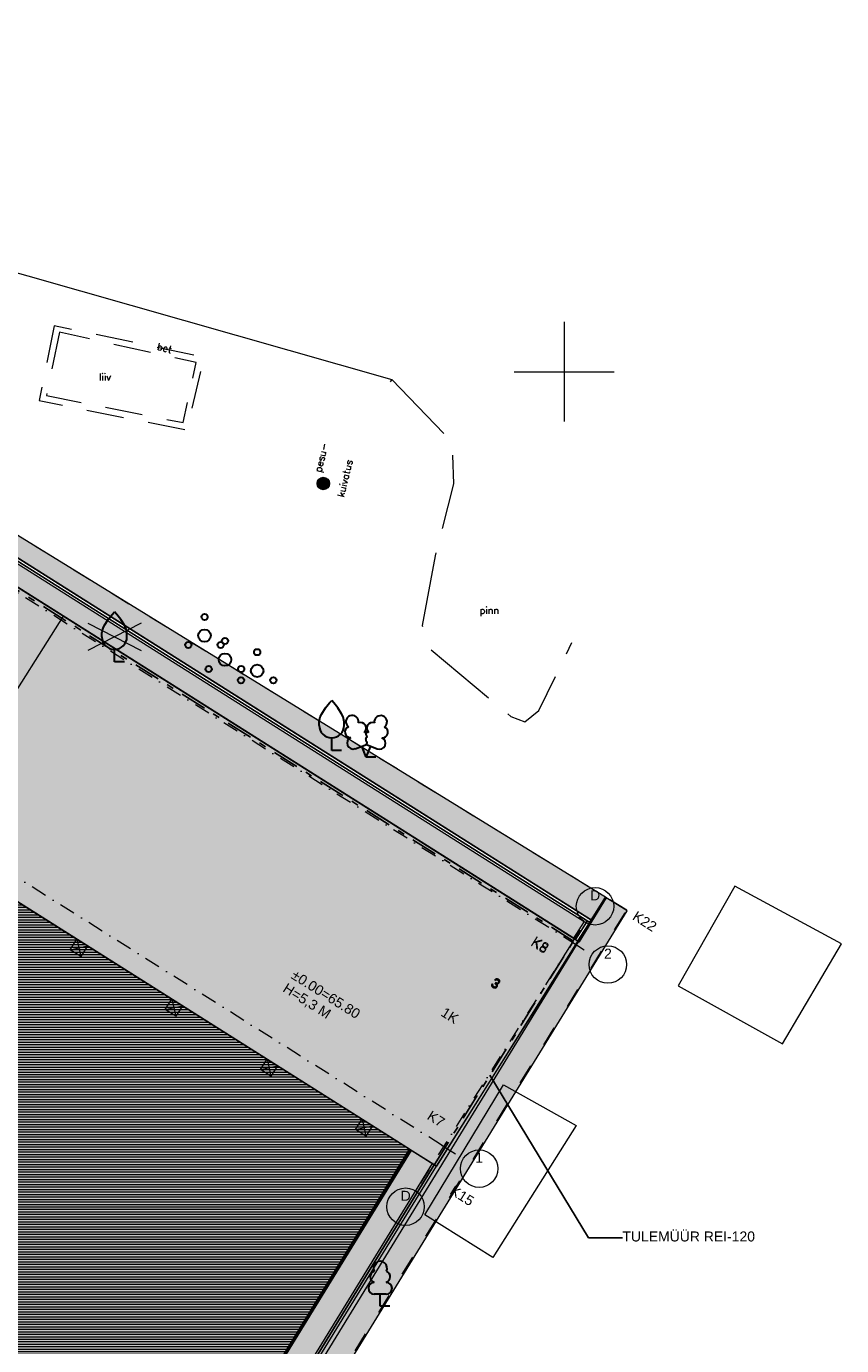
# Model space of a CAD drawing. Header units: millimetres. Extents: x 641988563 to 642234695, y 6457251462 to 6457368821.
# Tile 194 of 223: x 642078467 to 642111107, y 6457310994 to 6457363830. Entities that reach past the tile are written whole.
import ezdxf

# ---------------------------------------------------------------- set-up
doc = ezdxf.new("R2010")
doc.units = ezdxf.units.MM
doc.header["$MEASUREMENT"] = 0
doc.set_wipeout_variables(frame=1)
for name, pattern in [('ASFBET', [2500, 1500, -1000]), ('AStair_dashed', [1800, 800, -1000]), ('Dot & Dashed', [1340.555525, 635, -352.777778, 0, -352.777747]), ('Double Dashed', [2187.222147, 1058.333302, -423.333311, 282.222223, -423.333311]), ('PINNASTEE', [4000, 3000, -1000]), ('Wipeout_Contour', [1000, 0, -1000])]:
    doc.linetypes.add(name, pattern=pattern)
for name, color, linetype in [('_KUU_Asend_Fill', 7, 'Continuous'), ('_KUU_Asend_Fill.AS', 7, 'Continuous'), ('_KUU_ASENDI_JOONED.AS', 7, 'Continuous'), ('_KUU_geoalus.AS', 7, 'Continuous'), ('_KUU_Maapind.AS', 7, 'Continuous'), ('_KUU_Piirded.AS', 7, 'Continuous'), ('_KUU_TEEKATE.AS', 7, 'Continuous'), ('_KUU_TEKST', 7, 'Continuous'), ('_KUU_TUGIMÜÜR.AS', 7, 'Continuous'), ('_KUU_VALGUSTID.AS', 7, 'Continuous'), ('_KUU_VÕRK', 7, 'Continuous'), ('_KUU_ÄÄREKIVID.AS', 7, 'Continuous'), ('_KUU_Ümberkaudsed_hooned.AS', 7, 'Continuous'), ('Annotation - Label.AR', 7, 'Continuous'), ('PIIR.GEO', 7, 'Continuous'), ('PUU', 7, 'Continuous'), ('RAJATIS', 7, 'Continuous'), ('Structural - Grid.AR', 7, 'Continuous'), ('TEE', 7, 'Continuous')]:
    doc.layers.add(name, color=color, linetype=linetype)
doc.styles.add('GENERATED_STYLE_1', font='arialbd.ttf')
doc.styles.add('GENERATED_STYLE_2', font='arial.ttf')
doc.styles.add('GENERATED_STYLE_4', font='arial.ttf')
doc.styles.add('GENERATED_STYLE_5', font='romans.shx')
doc.linetypes.add('Kontuur_jäme2', pattern='A,0,[5,KUU90121_PP_AS-4-14_skulptuuriasukoht1.Shx,S=2.380952,R=0,X=0,Y=2.37657e-14],-600,0', length=600)
doc.linetypes.add('Symbol', pattern='A,0,[4,KUU90121_PP_AS-4-14_skulptuuriasukoht1.Shx,S=79.365079,R=0,X=0,Y=0],-10000,0', length=10000)

msp = doc.modelspace()

# ---------------------------------------------------------------- hatches: boundary and pattern name
at = {"layer": '_KUU_Asend_Fill.AS', "linetype": 'Continuous', "lineweight": 13, "true_color": 0x8c8c8c}
for points in [[(642100568.274, 6457327188.817), (642043900.565, 6457362970.761), (642038213.277, 6457353963.827), (642094880.985, 6457318181.883)], [(642080278.472, 6457324439.145), (642080158.164, 6457325565.337), (642079089.625, 6457325189.828)], [(642083850.4, 6457322183.696), (642083730.092, 6457323309.888), (642082661.553, 6457322934.379)], [(642087657.839, 6457319779.536), (642087537.531, 6457320905.728), (642086468.992, 6457320530.219)]]:
    msp.add_hatch(color=252, dxfattribs=at).paths.add_polyline_path(points)
at = {"layer": '_KUU_Maapind.AS', "linetype": 'Continuous', "lineweight": 0}
msp.add_hatch(color=255, dxfattribs=at).paths.add_polyline_path([(642043876.667, 6457362983.97), (642100556.093, 6457327194.457), (642100611.554, 6457327159.436), (642101699.004, 6457328923.986), (642046565.692, 6457362857.759), (642045569.964, 6457363135.376), (642045552.834, 6457363108.248, 0.004546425), (642045499.473, 6457363155.03), (642044210.954, 6457363514.279), (642043876.635, 6457362983.991)])
at = {"layer": '_KUU_Maapind.AS', "linetype": 'Continuous', "lineweight": 13, "true_color": 0xaaaaaa}
h = msp.add_hatch(dxfattribs=at)
h.set_pattern_fill('CUT_STONE_0001', color=253, style=0, pattern_type=2)
h.set_pattern_definition([(45, (642058367.07, 6457302852.51), (-95.45942, 95.45942), [0, -90, 0, -135]), (110, (642058667.07, 6457302852.51), (126.8585, 46.17272), [0, -66, 0, -114])])
h.paths.add_polyline_path([(642043876.667, 6457362983.97), (642100556.093, 6457327194.457), (642100611.554, 6457327159.436), (642101699.004, 6457328923.986), (642046565.692, 6457362857.759), (642045569.964, 6457363135.376), (642045552.834, 6457363108.248, 0.004546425), (642045499.473, 6457363155.03), (642044210.954, 6457363514.279), (642043876.635, 6457362983.991)])
at = {"layer": '_KUU_TEEKATE.AS', "linetype": 'Continuous', "lineweight": 0}
msp.add_hatch(color=255, dxfattribs=at).paths.add_polyline_path([(642021510.395, 6457289561.024), (642033173.688, 6457282197.722, -0.162547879), (642029976.766, 6457280123.015), (642025396.219, 6457282969.044), (642024435.613, 6457281391.867), (642042224.305, 6457270406.231), (642043124.659, 6457271832.265), (642038798.91, 6457274531.205, -0.16593523), (642039161.825, 6457278415.241), (642047821.485, 6457272947.209), (642051339.401, 6457278518.49), (642056875.881, 6457287286.548), (642063565.105, 6457283093.37), (642078879.723, 6457307271.857), (642084525.612, 6457303706.832), (642093811.711, 6457318856.797), (642070867.588, 6457333344.848), (642056757.902, 6457342254.232), (642041359.114, 6457351977.332), (642047045.494, 6457360982.783), (642043884.52, 6457362978.741), (642038213.234, 6457353964.617, -0.409666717), (642037125.822, 6457359506.996), (642037075.383, 6457359532.715), (642028982.395, 6457346919.343, -0.43230679), (642034632.853, 6457347946.435), (642053020.726, 6457336335.72), (642067071.283, 6457327463.73), (642077951.494, 6457320593.422), (642060667.015, 6457293220.19), (642034327.007, 6457309852.528)])
at = {"layer": '_KUU_TEEKATE.AS', "linetype": 'Continuous', "lineweight": 13, "true_color": 0xe6e6e6}
h = msp.add_hatch(dxfattribs=at)
h.set_pattern_fill('VIIRUTUS_2_0001', color=254, style=0, pattern_type=2)
h.set_pattern_definition([(0, (642058367.07, 6457302552.51), (0, 100), [])])
h.paths.add_polyline_path([(642021510.395, 6457289561.024), (642033173.688, 6457282197.722, -0.162547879), (642029976.766, 6457280123.015), (642025396.219, 6457282969.044), (642024435.613, 6457281391.867), (642042224.305, 6457270406.231), (642043124.659, 6457271832.265), (642038798.91, 6457274531.205, -0.16593523), (642039161.825, 6457278415.241), (642047821.485, 6457272947.209), (642051339.401, 6457278518.49), (642056875.881, 6457287286.548), (642063565.105, 6457283093.37), (642078879.723, 6457307271.857), (642084525.612, 6457303706.832), (642093811.711, 6457318856.797), (642070867.588, 6457333344.848), (642056757.902, 6457342254.232), (642041359.114, 6457351977.332), (642047045.494, 6457360982.783), (642043884.52, 6457362978.741), (642038213.234, 6457353964.617, -0.409666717), (642037125.822, 6457359506.996), (642037075.383, 6457359532.715), (642028982.395, 6457346919.343, -0.43230679), (642034632.853, 6457347946.435), (642053020.726, 6457336335.72), (642067071.283, 6457327463.73), (642077951.494, 6457320593.422), (642060667.015, 6457293220.19), (642034327.007, 6457309852.528)])
at = {"layer": '_KUU_TUGIMÜÜR.AS', "linetype": 'Continuous', "lineweight": 13, "true_color": 0x6e6e6e}
for points in [[(642100961.873, 6457327884.372), (642101068.775, 6457328053.405), (642044428.736, 6457363818.169), (642044321.954, 6457363649.061)], [(642100371.919, 6457327308.338), (642100542.108, 6457327203.287), (642100960.782, 6457327882.648), (642100791.664, 6457327989.436)]]:
    msp.add_hatch(color=8, dxfattribs=at).paths.add_polyline_path(points)

# ---------------------------------------------------------------- linework, layer by layer
at = {"layer": '_KUU_Asend_Fill.AS', "color": 255, "linetype": 'Continuous', "lineweight": 0, "flags": 128}
msp.add_lwpolyline([(642100568.274, 6457327188.817), (642043900.565, 6457362970.761), (642038213.277, 6457353963.827), (642094880.985, 6457318181.883)], close=True, dxfattribs=at)
at = {"layer": '_KUU_Maapind.AS', "color": 7, "linetype": 'Continuous', "lineweight": 5}
msp.add_lwpolyline([(642043876.667, 6457362983.97), (642100556.093, 6457327194.457), (642100611.554, 6457327159.436), (642101699.004, 6457328923.986), (642046565.692, 6457362857.759), (642045569.964, 6457363135.376), (642045552.834, 6457363108.248, 0.004546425), (642045499.473, 6457363155.03), (642044210.954, 6457363514.279), (642043876.635, 6457362983.991)], format="xyb", close=True, dxfattribs=at)
at = {"layer": '_KUU_TEEKATE.AS', "color": 7, "linetype": 'Continuous', "lineweight": 5}
msp.add_lwpolyline([(642036962.632, 6457273655.646), (642042224.305, 6457270406.231), (642043124.659, 6457271832.265), (642038798.91, 6457274531.205, -0.16593523), (642039161.825, 6457278415.241), (642047821.485, 6457272947.209), (642051339.401, 6457278518.49), (642056875.881, 6457287286.548), (642063565.105, 6457283093.37), (642078879.723, 6457307271.857), (642084525.612, 6457303706.832), (642093811.711, 6457318856.797), (642070867.588, 6457333344.848), (642060186.298, 6457340089.415)], format="xyb", dxfattribs=at)
at = {"layer": '_KUU_VALGUSTID.AS', "color": 8, "linetype": 'Continuous', "lineweight": 13, "true_color": 0x6e6e6e}
for p, q in [((642080224.241, 6457326851.87), (642080491.195, 6457327274.641)), ((642080224.241, 6457326851.87), (642080913.966, 6457327007.687)), ((642080647.012, 6457326584.916), (642080224.241, 6457326851.87)), ((642080491.195, 6457327274.641), (642080913.966, 6457327007.687)), ((642080491.195, 6457327274.641), (642080647.012, 6457326584.916)), ((642080913.966, 6457327007.687), (642080647.012, 6457326584.916)), ((642084029.184, 6457324449.286), (642084296.138, 6457324872.058)), ((642084296.138, 6457324872.058), (642084718.909, 6457324605.104)), ((642084296.138, 6457324872.058), (642084451.955, 6457324182.332)), ((642084029.184, 6457324449.286), (642084718.909, 6457324605.104)), ((642084451.955, 6457324182.332), (642084029.184, 6457324449.286)), ((642084718.909, 6457324605.104), (642084451.955, 6457324182.332)), ((642087834.127, 6457322046.702), (642088101.081, 6457322469.474)), ((642087834.127, 6457322046.702), (642088523.852, 6457322202.52)), ((642088101.081, 6457322469.474), (642088523.852, 6457322202.52)), ((642088101.081, 6457322469.474), (642088256.898, 6457321779.749)), ((642088523.852, 6457322202.52), (642088256.898, 6457321779.749)), ((642088256.898, 6457321779.749), (642087834.127, 6457322046.702)), ((642091639.07, 6457319644.119), (642091906.024, 6457320066.89)), ((642091906.024, 6457320066.89), (642092328.795, 6457319799.936)), ((642091906.024, 6457320066.89), (642092061.841, 6457319377.165)), ((642091639.07, 6457319644.119), (642092328.795, 6457319799.936)), ((642092061.841, 6457319377.165), (642091639.07, 6457319644.119)), ((642092328.795, 6457319799.936), (642092061.841, 6457319377.165))]:
    msp.add_line(p, q, dxfattribs=at)
at = {"layer": '_KUU_Ümberkaudsed_hooned.AS', "color": 7, "linetype": 'Continuous', "lineweight": 13}
msp.add_lwpolyline([(642106825, 6457329391), (642104559, 6457325408), (642108746.062, 6457323079.342), (642111106.587, 6457327092.317)], close=True, dxfattribs=at)
at = {"layer": 'Annotation - Label.AR', "color": 12, "linetype": 'Continuous', "lineweight": 25, "true_color": 0xdf0000}
for p, q in [((642097025.013, 6457321820.633), (642100977.518, 6457315307.629)), ((642100977.518, 6457315307.629), (642102329.872, 6457315307.629))]:
    msp.add_line(p, q, dxfattribs=at)
at = {"layer": 'Structural - Grid.AR', "color": 7, "linetype": 'Continuous', "lineweight": 5}
msp.add_circle((642096593.122, 6457318081.68), 750, dxfattribs=at)
at = {"layer": 'Structural - Grid.AR', "color": 7, "linetype": 'Dot & Dashed', "lineweight": 5}
msp.add_point((642095112.836, 6457319015.091), dxfattribs=at)
msp.add_point((642095112.836, 6457319015.091), dxfattribs=at)

# ---------------------------------------------------------------- texts
at = {"layer": '_KUU_TEKST', "color": 7, "linetype": 'Continuous', "lineweight": 5, "char_height": 400, "attachment_point": 5, "style": 'GENERATED_STYLE_4'}
for s, insert, rotation in [('\\A1;{\\fArial Baltic|b0|i0|c186|p34;K22}', (642103225.886, 6457327987.57), 327.4461299), ('\\A1;{\\fArial Baltic|b0|i0|c186|p34;K15}', (642095909.768, 6457316997.185), 327.7301504)]:
    msp.add_mtext(s, dxfattribs=dict(at, insert=insert, rotation=rotation))
at = {"layer": '_KUU_TEKST', "color": 255, "linetype": 'Continuous', "lineweight": 0, "char_height": 400}
for s, insert, attachment_point, rotation, style in [('\\A1;{\\fArial Baltic|b0|i0|c186|p34;K8}', (642099042.784, 6457327056.098), 5, 327.7660594, 'GENERATED_STYLE_4'), ('\\A1;{\\fArial Baltic|b0|i0|c186|p34;K8}', (642099020.289, 6457327021.583), 5, 327.7301504, 'GENERATED_STYLE_4'), ('\\A1;3', (642097356.563, 6457325653.415), 2, 327.7301504, 'GENERATED_STYLE_1'), ('\\A1;3', (642097379.915, 6457325686.887), 2, 327.7660594, 'GENERATED_STYLE_1'), ('\\A1;1K', (642095134.545, 6457324398.728), 4, 327.7301504, 'GENERATED_STYLE_2'), ('\\A1;{\\fArial Baltic|b0|i0|c186|p34;K7}', (642094871.077, 6457320074.587), 5, 327.7301504, 'GENERATED_STYLE_4')]:
    msp.add_mtext(s, dxfattribs=dict(at, insert=insert, attachment_point=attachment_point, rotation=rotation, style=style))
at = {"layer": '_KUU_TEKST', "color": 255, "linetype": 'Continuous', "lineweight": 0, "insert": (642088952.944, 6457325601.667), "char_height": 400, "attachment_point": 4, "rotation": 327.7301504, "line_spacing_factor": 0.936707, "style": 'GENERATED_STYLE_2'}
msp.add_mtext('\\A1;±0.00=65.80\\PH=5,3 M', dxfattribs=at)
at = {"layer": 'Annotation - Label.AR', "color": 12, "linetype": 'Continuous', "lineweight": 25, "true_color": 0xdf0000, "insert": (642102329.872, 6457315363.081), "char_height": 400, "attachment_point": 4, "style": 'GENERATED_STYLE_2'}
msp.add_mtext('\\A1;TULEMÜÜR REI-120', dxfattribs=at)
at = {"layer": 'Structural - Grid.AR', "color": 7, "linetype": 'Continuous', "lineweight": 5, "char_height": 400, "attachment_point": 1, "style": 'GENERATED_STYLE_2'}
for s, insert in [('\\A1;\\pt0;2', (642101595.909, 6457326893.382)), ('\\A1;\\pt0;1', (642096441.35, 6457318718.823))]:
    msp.add_mtext(s, dxfattribs=dict(at, insert=insert))

# ---------------------------------------------------------------- next in the draw order: wipeouts: each hides what was drawn before it
at = {"color": 254, "linetype": 'Wipeout_Contour', "lineweight": 0, "ltscale": 25956540426.00755}
msp.add_wipeout([(642061727.986, 6457264166.394), (642094880.985, 6457318181.883), (642094710.53, 6457318286.502), (642061558.864, 6457264273.184)], dxfattribs=at).dxf.layer = '_KUU_Piirded.AS'

# ---------------------------------------------------------------- next in the draw order: hatches: boundary and pattern name
at = {"layer": '_KUU_Asend_Fill', "linetype": 'Continuous', "lineweight": 25, "true_color": 0xc8c8c8}
h = msp.add_hatch(dxfattribs=at)
h.set_pattern_fill('RENDER_0001', color=9, style=0, pattern_type=2)
h.set_pattern_definition([(45, (642058367.07, 6457303252.5), (-222.7386, 222.7386), [0, -210, 0, -315]), (110, (642059067.07, 6457303252.5), (296.0032, 107.7363), [0, -154, 0, -266])])
h.paths.add_polyline_path([(642039100.894, 6457278279.868, 0.160774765), (642038799.935, 6457274530.559), (642043191.328, 6457271765.65), (642043853.66, 6457272826.195), (642061490.062, 6457261705.342), (642102522.604, 6457328405.375), (642101644.751, 6457328958.149), (642094882.01, 6457318181.237), (642093819.535, 6457318853.669), (642084556.54, 6457303698.859), (642078888.959, 6457307267.668), (642077033.28, 6457304320.688), (642081328.649, 6457301615.945), (642071676.695, 6457286287.797), (642067347.261, 6457289013.99), (642061731.241, 6457280196.133), (642057706.57, 6457273804.604), (642051088.861, 6457277971.697), (642047824.099, 6457272786.969)])
at = {"layer": '_KUU_Asend_Fill.AS', "linetype": 'Continuous', "lineweight": 13, "true_color": 0x8c8c8c}
msp.add_hatch(color=252, dxfattribs=at).paths.add_polyline_path([(642091412.79, 6457317408.52), (642091292.482, 6457318534.712), (642090223.943, 6457318159.202)])
at = {"layer": '_KUU_TUGIMÜÜR.AS', "linetype": 'Continuous', "lineweight": 13, "true_color": 0x6e6e6e}
msp.add_hatch(color=8, dxfattribs=at).paths.add_polyline_path([(642094718.84, 6457318284.503), (642061562.751, 6457264270.938), (642061728.058, 6457264166.511), (642094880.985, 6457318181.883)])

# ---------------------------------------------------------------- next in the draw order: linework, layer by layer
at = {"layer": '_KUU_Maapind.AS', "color": 7, "linetype": 'Continuous', "lineweight": 5}
msp.add_lwpolyline([(642039100.894, 6457278279.868, 0.160774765), (642038799.935, 6457274530.559), (642043191.328, 6457271765.65), (642043853.66, 6457272826.195), (642061490.062, 6457261705.342), (642102522.604, 6457328405.375), (642101644.751, 6457328958.149), (642094882.01, 6457318181.237), (642093819.535, 6457318853.669), (642084556.54, 6457303698.859), (642078888.959, 6457307267.668), (642077033.28, 6457304320.688), (642081328.649, 6457301615.945), (642071676.695, 6457286287.797), (642067347.261, 6457289013.99), (642061731.241, 6457280196.133), (642057706.57, 6457273804.604), (642051088.861, 6457277971.697), (642047824.099, 6457272786.969)], format="xyb", close=True, dxfattribs=at)
at = {"layer": '_KUU_Piirded.AS', "color": 252, "linetype": 'Continuous', "lineweight": 13, "true_color": 0x8c8c8c}
for points in [[(642094710.53, 6457318286.502), (642061558.864, 6457264273.184)], [(642061727.986, 6457264166.394), (642094880.985, 6457318181.883)], [(642094710.53, 6457318286.502), (642094880.985, 6457318181.883)]]:
    msp.add_lwpolyline(points, dxfattribs=at)
at = {"layer": '_KUU_ÄÄREKIVID.AS', "color": 9, "linetype": 'Symbol', "lineweight": 25, "true_color": 0xc8c8c8, "flags": 128}
msp.add_lwpolyline([(642084580.558, 6457303669.795), (642093877.298, 6457318815.478)], dxfattribs=at)
at = {"layer": '_KUU_Ümberkaudsed_hooned.AS', "color": 7, "linetype": 'Continuous', "lineweight": 13}
msp.add_lwpolyline([(642094421, 6457316238), (642097567, 6457321444), (642100473, 6457319811), (642097139, 6457314524)], close=True, dxfattribs=at)
at = {"layer": 'PUU', "color": 74, "linetype": 'Continuous', "lineweight": 30}
for p, q in [((642092873.43, 6457313053.148), (642092393.43, 6457313053.148)), ((642092633.43, 6457312578.148), (642092633.43, 6457313053.148)), ((642093013.43, 6457312578.148), (642092633.43, 6457312578.148))]:
    msp.add_line(p, q, dxfattribs=at)
for centre, radius, start, end in [((642092633.43, 6457314098.148), 276.97, 332.579899, 207.4201002), ((642092463.378, 6457313750.727), 232.573, 109.0217355, 253.1415399), ((642092803.515, 6457313750.726), 232.563, 286.8508162, 70.9859092), ((642092395.937, 6457313290.642), 237.507, 90.0016011, 269.3952966), ((642092870.924, 6457313290.642), 237.507, 270.6047034, 89.9983989)]:
    msp.add_arc(centre, radius, start, end, dxfattribs=at)
at = {"layer": 'Structural - Grid.AR', "color": 7, "linetype": 'Dot & Dashed', "lineweight": 5}
msp.add_line((642095112.836, 6457319015.091), (642095958.714, 6457318481.713), dxfattribs=at)

# ---------------------------------------------------------------- next in the draw order: wipeouts: each hides what was drawn before it
at = {"color": 254, "linetype": 'Wipeout_Contour', "lineweight": 0, "ltscale": 19467522027.76625}
msp.add_wipeout([(642100906.907, 6457328155.612), (642100800.126, 6457327986.503), (642101076.016, 6457328048.83)], dxfattribs=at).dxf.layer = '_KUU_Piirded.AS'

# ---------------------------------------------------------------- next in the draw order: wipeouts: each hides what was drawn before it
at = {"color": 254, "linetype": 'Wipeout_Contour', "lineweight": 0, "ltscale": 19467521759.63617}
msp.add_wipeout([(642100800.126, 6457327986.503), (642100969.234, 6457327879.722), (642101076.015, 6457328048.83)], dxfattribs=at).dxf.layer = '_KUU_Piirded.AS'

# ---------------------------------------------------------------- next in the draw order: wipeouts: each hides what was drawn before it
at = {"color": 254, "linetype": 'Wipeout_Contour', "lineweight": 0, "ltscale": 25956694069.82153}
msp.add_wipeout([(642100800.126, 6457327986.503), (642100373, 6457327310.069), (642100542.108, 6457327203.287), (642100969.234, 6457327879.722)], dxfattribs=at).dxf.layer = '_KUU_Piirded.AS'

# ---------------------------------------------------------------- next in the draw order: linework, layer by layer
at = {"layer": '_KUU_Piirded.AS', "color": 252, "linetype": 'Continuous', "lineweight": 13, "true_color": 0x8c8c8c}
for points in [[(642100800.126, 6457327986.503), (642100373, 6457327310.069)], [(642100542.108, 6457327203.287), (642101076.016, 6457328048.83)], [(642101076.016, 6457328048.83), (642100906.907, 6457328155.612)], [(642100373, 6457327310.069), (642100542.108, 6457327203.287)]]:
    msp.add_lwpolyline(points, dxfattribs=at)

# ---------------------------------------------------------------- next in the draw order: wipeouts: each hides what was drawn before it
at = {"color": 254, "linetype": 'Wipeout_Contour', "lineweight": 0, "ltscale": 25956755855.80904}
msp.add_wipeout([(642100906.907, 6457328155.612), (642044410, 6457363830), (642044303.218, 6457363660.892), (642100800.126, 6457327986.503)], dxfattribs=at).dxf.layer = '_KUU_Piirded.AS'

# ---------------------------------------------------------------- next in the draw order: linework, layer by layer
at = {"layer": '_KUU_ASENDI_JOONED.AS', "color": 252, "linetype": 'Continuous', "lineweight": 13, "true_color": 0x8c8c8c}
msp.add_line((642079936.142, 6457340214.667), (642074516.981, 6457331632.406), dxfattribs=at)
at = {"layer": '_KUU_Piirded.AS', "color": 252, "linetype": 'Continuous', "lineweight": 13, "true_color": 0x8c8c8c}
for points in [[(642100906.907, 6457328155.612), (642044410, 6457363830)], [(642044303.218, 6457363660.892), (642100800.126, 6457327986.503)]]:
    msp.add_lwpolyline(points, dxfattribs=at)
at = {"layer": '_KUU_VÕRK', "color": 7, "linetype": 'Continuous', "lineweight": 5}
for p, q in [((642100000, 6457352000.178), (642100000, 6457347999.822)), ((642097999.822, 6457350000), (642102000.178, 6457350000))]:
    msp.add_line(p, q, dxfattribs=at)
at = {"layer": '_KUU_ÄÄREKIVID.AS', "color": 255, "linetype": 'AStair_dashed', "lineweight": 0}
for p, q in [((642102503.173, 6457328429.032), (642046565.692, 6457362857.759)), ((642061410.279, 6457261749.653), (642102459.39, 6457328357.988))]:
    msp.add_line(p, q, dxfattribs=at)
at = {"layer": 'PUU', "color": 74, "linetype": 'Continuous', "lineweight": 30}
for p, q in [((642081994, 6457338377), (642081994, 6457338877)), ((642082394, 6457338377), (642081994, 6457338377)), ((642090690, 6457334833), (642090690, 6457335333)), ((642091090, 6457334833), (642090690, 6457334833)), ((642091633, 6457334900), (642092078, 6457335075)), ((642092073, 6457334565), (642091898, 6457335005)), ((642092073, 6457334565), (642092253, 6457335005)), ((642092078, 6457335075), (642092518, 6457334895)), ((642092453, 6457334565), (642092073, 6457334565))]:
    msp.add_line(p, q, dxfattribs=at)
at = {"layer": 'PUU', "color": 74, "linetype": 'Continuous', "lineweight": 30, "flags": 128}
for points in [[(642081494, 6457339377), (642081494, 6457339527), (642081504, 6457339592), (642081539, 6457339722), (642081599, 6457339842), (642081744, 6457340077), (642081904, 6457340282), (642081994, 6457340377)], [(642082494, 6457339377), (642082494, 6457339527), (642082484, 6457339592), (642082449, 6457339722), (642082389, 6457339842), (642082244, 6457340077), (642082084, 6457340282), (642081994, 6457340377)], [(642090190, 6457335833), (642090190, 6457335983), (642090200, 6457336048), (642090235, 6457336178), (642090295, 6457336298), (642090440, 6457336533), (642090600, 6457336738), (642090690, 6457336833)], [(642091190, 6457335833), (642091190, 6457335983), (642091180, 6457336048), (642091145, 6457336178), (642091085, 6457336298), (642090940, 6457336533), (642090780, 6457336738), (642090690, 6457336833)], [(642092078, 6457335570), (642092058, 6457335495), (642092058, 6457335475), (642092068, 6457335445), (642092088, 6457335410), (642092093, 6457335390), (642092078, 6457335355), (642092053, 6457335305), (642092048, 6457335280), (642092053, 6457335265), (642092063, 6457335235), (642092098, 6457335175), (642092103, 6457335155), (642092098, 6457335135), (642092083, 6457335100), (642092078, 6457335075)]]:
    msp.add_lwpolyline(points, dxfattribs=at)
at = {"layer": 'PUU', "color": 74, "linetype": 'Continuous', "lineweight": 30}
for centre, radius in [((642085600, 6457340180), 125), ((642085600, 6457339430), 250), ((642084950, 6457339055), 125), ((642086250, 6457339055), 125), ((642086417, 6457339217), 125), ((642086417, 6457338467), 250), ((642087707, 6457338767), 125), ((642085767, 6457338092), 125), ((642087067, 6457338092), 125), ((642087707, 6457338017), 250), ((642087057, 6457337642), 125), ((642088357, 6457337642), 125)]:
    msp.add_circle(centre, radius, dxfattribs=at)
for centre, radius, start, end in [((642081994, 6457339377), 500, 180, 0), ((642090690, 6457335833), 500, 180, 0), ((642091515.883, 6457335979.221), 255.795, 111.5026944, 232.5173111), ((642091515.883, 6457335979.221), 255.795, 350.4855553, 111.5001722), ((642091850.516, 6457335728.636), 223.993, 308.5041207, 111.5724656), ((642092313.656, 6457335724.098), 224.789, 67.7016038, 230.5126203), ((642092651.846, 6457335970.467), 255.795, 67.6168028, 188.6314196), ((642092651.846, 6457335970.467), 255.795, 306.5996639, 67.6142806), ((642091442.066, 6457335567.731), 223.993, 111.4304088, 274.4986808), ((642091546.685, 6457335123.456), 237.5, 111.5014333, 291.5003612), ((642092077.018, 6457335332.375), 237.5, 66.7655166, 111.5014916), ((642092607.859, 6457335115.279), 237.5, 247.6166139, 67.6155416), ((642092719.312, 6457335557.889), 223.993, 264.6182962, 67.6865651)]:
    msp.add_arc(centre, radius, start, end, dxfattribs=at)
at = {"layer": 'RAJATIS', "color": 250, "linetype": 'ASFBET', "lineweight": 13, "true_color": 0x323232, "flags": 128}
for points in [[(642079581, 6457351838), (642078983, 6457348842), (642084903, 6457347661), (642085577, 6457350578)], [(642079788, 6457351583), (642079273, 6457349045), (642084747, 6457347959), (642085264, 6457350362)]]:
    msp.add_lwpolyline(points, close=True, dxfattribs=at)
at = {"layer": 'RAJATIS', "color": 250, "linetype": 'Continuous', "lineweight": 13, "true_color": 0x323232}
for radius in [250, 225, 200, 175, 150, 125, 100, 75, 50, 25]:
    msp.add_circle((642090355, 6457345524), radius, dxfattribs=at)
at = {"layer": 'TEE', "color": 7, "linetype": 'Continuous', "lineweight": 5, "flags": 128}
msp.add_lwpolyline([(642044793, 6457363352), (642049592, 6457362014), (642060293, 6457358946), (642078523, 6457353833), (642093097, 6457349689), (642093038.263, 6457349591.341)], dxfattribs=at)
at = {"layer": 'TEE', "color": 7, "linetype": 'PINNASTEE', "lineweight": 5, "flags": 128}
msp.add_lwpolyline([(642093097, 6457349689), (642095505, 6457347180), (642095562.994, 6457345511.736), (642094836.586, 6457342631.566), (642094312.336, 6457339831.47), (642094672.45, 6457338858.242), (642097865.83, 6457336189.821), (642098424, 6457335980), (642098990.765, 6457336435.169), (642100309.23, 6457339151.407)], dxfattribs=at)

# ---------------------------------------------------------------- next in the draw order: texts
at = {"layer": 'RAJATIS', "color": 250, "linetype": 'Continuous', "lineweight": 13, "true_color": 0x323232, "insert": (642081374.746, 6457349783.332), "char_height": 280, "attachment_point": 4, "style": 'GENERATED_STYLE_5'}
msp.add_mtext('\\A1;liiv', dxfattribs=at)
at = {"layer": 'RAJATIS', "color": 250, "linetype": 'Continuous', "lineweight": 13, "true_color": 0x323232, "char_height": 280, "attachment_point": 7, "style": 'GENERATED_STYLE_5'}
for s, insert, rotation in [('\\A1;pesu-', (642090362.598, 6457345933.842), 76.5800969), ('\\A1;kuivatus', (642091181.017, 6457344957.053), 76.5800968)]:
    msp.add_mtext(s, dxfattribs=dict(at, insert=insert, rotation=rotation))
at = {"layer": 'TEE', "color": 7, "linetype": 'Continuous', "lineweight": 5, "insert": (642083709.906, 6457351017.402), "char_height": 280, "attachment_point": 4, "rotation": 346.3547368, "style": 'GENERATED_STYLE_5'}
msp.add_mtext('\\A1;bet', dxfattribs=at)
at = {"layer": 'TEE', "color": 7, "linetype": 'Continuous', "lineweight": 5, "insert": (642096613.079, 6457340397.196), "char_height": 280, "attachment_point": 4, "style": 'GENERATED_STYLE_5'}
msp.add_mtext('\\A1;pinn', dxfattribs=at)

# ---------------------------------------------------------------- next in the draw order: wipeouts: each hides what was drawn before it
at = {"color": 254, "linetype": 'Wipeout_Contour', "lineweight": 0, "ltscale": 25956694226.45612}
msp.add_wipeout([(642100917.278, 6457328010.589), (642100454.883, 6457327257.12), (642100459.145, 6457327254.505), (642100921.539, 6457328007.974)], dxfattribs=at).dxf.layer = '_KUU_Piirded.AS'
at = {"color": 254, "linetype": 'Wipeout_Contour', "lineweight": 0, "ltscale": 32445646764.79107}
msp.add_wipeout([(642061589.608, 6457264135.466), (642094791.867, 6457318238.326), (642094787.606, 6457318240.941), (642061586.704, 6457264140.294), (642061587.521, 6457264136.784)], dxfattribs=at).dxf.layer = '_KUU_Piirded.AS'

# ---------------------------------------------------------------- next in the draw order: linework, layer by layer
at = {"layer": '_KUU_geoalus.AS', "color": 12, "linetype": 'Double Dashed', "lineweight": 25, "true_color": 0xdf0000}
msp.add_line((642094803.156, 6457318249.347), (642100369.047, 6457327195.644), dxfattribs=at)
at = {"layer": '_KUU_Piirded.AS', "color": 252, "linetype": 'Kontuur_jäme2', "lineweight": 13, "true_color": 0x8c8c8c}
for points in [[(642100917.278, 6457328010.589), (642100454.883, 6457327257.12)], [(642100459.145, 6457327254.505), (642100921.539, 6457328007.974)], [(642100921.539, 6457328007.974), (642100917.278, 6457328010.589)], [(642100454.883, 6457327257.12), (642100459.145, 6457327254.505)], [(642094787.606, 6457318240.941), (642061586.704, 6457264140.294)], [(642061590.933, 6457264137.624), (642094791.867, 6457318238.326)], [(642094791.867, 6457318238.326), (642094787.606, 6457318240.941)]]:
    msp.add_lwpolyline(points, dxfattribs=at)
at = {"layer": 'Structural - Grid.AR', "color": 7, "linetype": 'Dot & Dashed', "lineweight": 5}
for p, q in [((642100302.081, 6457327108.446), (642094582.599, 6457318037.985)), ((642100267.396, 6457327189.649), (642101113.273, 6457326656.272)), ((642094582.599, 6457318037.985), (642094049.222, 6457317192.107))]:
    msp.add_line(p, q, dxfattribs=at)
at = {"layer": 'Structural - Grid.AR', "color": 7, "linetype": 'Continuous', "lineweight": 5}
for centre in [(642101747.681, 6457326256.239), (642093649.189, 6457316557.699)]:
    msp.add_circle(centre, 750, dxfattribs=at)
at = {"layer": 'Structural - Grid.AR', "color": 7, "linetype": 'Dot & Dashed', "lineweight": 5}
for p in [(642100267.396, 6457327189.649), (642100267.396, 6457327189.649), (642100302.081, 6457327108.446), (642100302.081, 6457327108.446), (642094582.599, 6457318037.985), (642094582.599, 6457318037.985)]:
    msp.add_point(p, dxfattribs=at)

# ---------------------------------------------------------------- next in the draw order: texts
at = {"layer": 'Structural - Grid.AR', "color": 7, "linetype": 'Continuous', "lineweight": 5, "insert": (642093451.703, 6457317194.842), "char_height": 400, "attachment_point": 1, "style": 'GENERATED_STYLE_2'}
msp.add_mtext('\\A1;\\pt0;D', dxfattribs=at)

# ---------------------------------------------------------------- next in the draw order: wipeouts: each hides what was drawn before it
at = {"color": 254, "linetype": 'Wipeout_Contour', "lineweight": 0, "ltscale": 32445959423.46259}
msp.add_wipeout([(642044432.672, 6457363679.509), (642044433.453, 6457363676.058), (642100985.38, 6457327967.222), (642100988.049, 6457327971.45), (642044434.005, 6457363681.623)], dxfattribs=at).dxf.layer = '_KUU_Piirded.AS'

# ---------------------------------------------------------------- next in the draw order: linework, layer by layer
at = {"layer": '_KUU_ASENDI_JOONED.AS', "color": 252, "linetype": 'Continuous', "lineweight": 13, "true_color": 0x8c8c8c}
for p, q in [((642083062.793, 6457339922.602), (642080925.207, 6457338831.398)), ((642080925.207, 6457339922.602), (642083062.793, 6457338831.398))]:
    msp.add_line(p, q, dxfattribs=at)
at = {"layer": '_KUU_geoalus.AS', "color": 12, "linetype": 'Double Dashed', "lineweight": 25, "true_color": 0xdf0000}
msp.add_line((642044011.09, 6457362780.824), (642100369.047, 6457327195.644), dxfattribs=at)
at = {"layer": '_KUU_Piirded.AS', "color": 252, "linetype": 'Kontuur_jäme2', "lineweight": 13, "true_color": 0x8c8c8c}
for points in [[(642044433.453, 6457363676.058), (642100985.38, 6457327967.222)], [(642100988.049, 6457327971.45), (642044436.12, 6457363680.287)], [(642100985.38, 6457327967.222), (642100988.049, 6457327971.45)]]:
    msp.add_lwpolyline(points, dxfattribs=at)
at = {"layer": 'PIIR.GEO', "color": 15, "linetype": 'Continuous', "lineweight": 20, "flags": 128}
msp.add_lwpolyline([(642003910, 6457299590), (642044410, 6457363830), (642090100, 6457334970), (642101090, 6457328040), (642086980, 6457305020), (642061290, 6457263470)], close=True, dxfattribs=at)
at = {"layer": 'PUU', "color": 74, "linetype": 'Continuous', "lineweight": 30}
for p, q in [((642081994, 6457338377), (642081994, 6457338877)), ((642082394, 6457338377), (642081994, 6457338377))]:
    msp.add_line(p, q, dxfattribs=at)
at = {"layer": 'PUU', "color": 74, "linetype": 'Continuous', "lineweight": 30, "flags": 128}
for points in [[(642081494, 6457339377), (642081494, 6457339527), (642081504, 6457339592), (642081539, 6457339722), (642081599, 6457339842), (642081744, 6457340077), (642081904, 6457340282), (642081994, 6457340377)], [(642082494, 6457339377), (642082494, 6457339527), (642082484, 6457339592), (642082449, 6457339722), (642082389, 6457339842), (642082244, 6457340077), (642082084, 6457340282), (642081994, 6457340377)]]:
    msp.add_lwpolyline(points, dxfattribs=at)
at = {"layer": 'PUU', "color": 74, "linetype": 'Continuous', "lineweight": 30}
for centre, radius in [((642085600, 6457340180), 125), ((642085600, 6457339430), 250), ((642084950, 6457339055), 125), ((642086250, 6457339055), 125), ((642086417, 6457339217), 125), ((642086417, 6457338467), 250), ((642087707, 6457338767), 125), ((642085767, 6457338092), 125), ((642087067, 6457338092), 125), ((642087707, 6457338017), 250), ((642087057, 6457337642), 125), ((642088357, 6457337642), 125)]:
    msp.add_circle(centre, radius, dxfattribs=at)
msp.add_arc((642081994, 6457339377), 500, 180, 0, dxfattribs=at)
at = {"layer": 'Structural - Grid.AR', "color": 7, "linetype": 'Dot & Dashed', "lineweight": 5}
for p, q in [((642044407.672, 6457362412.624), (642100267.396, 6457327189.649)), ((642095112.836, 6457319015.091), (642039253.112, 6457354238.066)), ((642100302.081, 6457327108.446), (642100835.458, 6457327954.324))]:
    msp.add_line(p, q, dxfattribs=at)
at = {"layer": 'Structural - Grid.AR', "color": 7, "linetype": 'Continuous', "lineweight": 5}
msp.add_circle((642101235.491, 6457328588.732), 750, dxfattribs=at)

# ---------------------------------------------------------------- next in the draw order: texts
at = {"layer": 'Structural - Grid.AR', "color": 7, "linetype": 'Continuous', "lineweight": 5, "insert": (642101038.005, 6457329225.875), "char_height": 400, "attachment_point": 1, "style": 'GENERATED_STYLE_2'}
msp.add_mtext('\\A1;\\pt0;D', dxfattribs=at)

doc.saveas('drawing.dxf')
